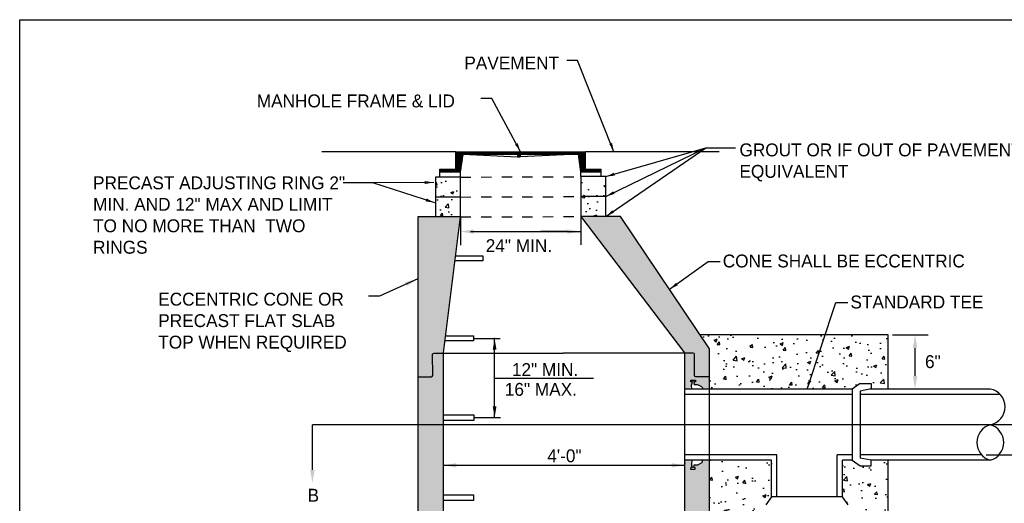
# Model space of a CAD drawing. Header units: feet. Extents: x 6 to 231, y 4 to 30.
# Tile 7 of 67: x 37.1 to 46.66, y 19.68 to 24.37. Entities that reach past the tile are written whole.
import ezdxf
from ezdxf.enums import TextEntityAlignment as Align

# ---------------------------------------------------------------- set-up
doc = ezdxf.new("R2010")
doc.units = ezdxf.units.FT
doc.header["$MEASUREMENT"] = 0
doc.linetypes.add('DASHED', pattern=[0.75, 0.5, -0.25])
doc.layers.add('COLUMNS', color=6, linetype='Continuous', plot=False)
for name, color, linetype in [('DETAILS', 1, 'Continuous'), ('P-HATCH', 247, 'Continuous'), ('text', 9, 'Continuous')]:
    doc.layers.add(name, color=color, linetype=linetype)
doc.styles.add('Slanted-Normal', font='font31.shx', dxfattribs={"height": 0.14})
doc.styles.get("Standard").update_dxf_attribs({"font": 'arial.ttf'})
doc.dimstyles.get("Standard").update_dxf_attribs({"dimtxt": 0.18, "dimasz": 0.18, "dimexe": 0.18, "dimexo": 0.0625, "dimgap": 0.09, "dimtad": 0, "dimtih": 1, "dimtoh": 1, "dimdec": 4, "dimzin": 0, "dimdsep": 46, "dimtxsty": 'Standard', "dimcen": 0.09, "dimadec": 0, "dimazin": 0, "dimtfac": 1, "dimtdec": 4, "dimtofl": 0, "dimtmove": 0, "dimatfit": 3, "dimfxl": 1, "dimtolj": 1, "dimtzin": 0, "dimarcsym": 0})

msp = doc.modelspace()

# ---------------------------------------------------------------- hatches: boundary and pattern name
at = {"layer": 'P-HATCH'}
h = msp.add_hatch(dxfattribs=at)
h.set_pattern_fill('ANSI31', color=256, scale=0.04463571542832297, style=0)
h.set_pattern_definition([(44.99999999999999, (37.00911339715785, 12.92499195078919), (-0.003945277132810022, 0.003945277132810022), [])])
h.paths.add_polyline_path([(41.17657078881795, 22.89974195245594), (41.17657078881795, 22.92373811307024), (41.33060381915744, 22.92373811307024), (41.33060381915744, 23.09291585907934), (42.5651219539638, 23.09291585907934), (42.58911811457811, 23.09291585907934), (42.58911811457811, 22.92373811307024), (42.74317346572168, 22.92373811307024), (42.74317346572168, 22.89974195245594), (42.54320546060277, 22.89974195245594), (42.52036878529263, 23.06891969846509), (41.95528836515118, 23.06891969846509), (41.95528836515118, 23.04492353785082), (41.93129220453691, 23.04492353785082), (41.93129220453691, 23.06891969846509), (41.40259230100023, 23.06891969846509), (41.37653879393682, 22.89974195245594)])
h = msp.add_hatch(dxfattribs=at)
h.set_pattern_fill('AR-CONC', color=256, scale=0.04)
h.set_pattern_definition([(49.99999999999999, (44.74292146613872, 13.87271497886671), (0.2869040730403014, -0.02510085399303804), [0.03, -0.33]), (355, (44.74292146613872, 13.87271497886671), (-0.05550053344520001, 0.3008768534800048), [0.024, -0.264]), (100.4514, (44.76683013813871, 13.87062324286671), (0.2314037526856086, 0.2757758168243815), [0.025496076, -0.2804568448]), (46.18420000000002, (44.74292146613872, 13.95271497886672), (0.4268964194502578, -0.06620760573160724), [0.04499999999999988, -0.4949999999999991]), (96.6356, (44.77849616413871, 13.94719765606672), (0.3738650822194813, 0.3896471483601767), [0.0382441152, -0.4206852]), (351.1842, (44.74292146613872, 13.95271497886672), (0.3738647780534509, 0.3896474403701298), [0.036, -0.396]), (21, (44.78292146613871, 13.93271497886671), (0.2387628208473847, -0.1610475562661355), [0.03, -0.33]), (326.0000000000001, (44.78292146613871, 13.93271497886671), (0.0973261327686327, 0.2900600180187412), [0.024, -0.264]), (71.4514, (44.80281835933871, 13.91929433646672), (0.336089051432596, 0.1290121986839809), [0.025496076, -0.2804568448]), (37.50000000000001, (44.74292146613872, 13.87271497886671), (0.004863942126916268, 0.1331575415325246), [0, -0.2608, 0, -0.268, 0, -0.265]), (7.499999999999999, (44.74292146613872, 13.87271497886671), (0.1052278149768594, 0.1577646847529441), [0, -0.1528, 0, -0.2548, 0, -0.101]), (327.5, (44.65372146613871, 13.87271497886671), (0.2135289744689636, -0.009021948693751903), [0, -0.1, 0, -0.312, 0, -0.414]), (317.5, (44.61372146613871, 13.87271497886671), (0.2332744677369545, 0.04004199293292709), [0, -0.13, 0, -0.2072, 0, -0.294])])
h.paths.add_polyline_path([(41.37653879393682, 22.84774557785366), (41.1340822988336, 22.84774557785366), (41.1340822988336, 22.65427472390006), (41.37653879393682, 22.65427472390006)])
h.paths.add_polyline_path([(41.37653879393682, 22.65427472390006), (41.1340822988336, 22.65427472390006), (41.1340822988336, 22.46080386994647), (41.37653879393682, 22.46080386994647)])
h.paths.add_polyline_path([(42.785661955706, 22.65827877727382), (42.54320546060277, 22.65827877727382), (42.54320546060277, 22.46480792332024), (42.543354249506, 22.46480792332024), (42.785661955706, 22.46480792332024)])
h.paths.add_polyline_path([(42.785661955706, 22.85174963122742), (42.54320546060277, 22.85174963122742), (42.54320546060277, 22.65827877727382), (42.785661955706, 22.65827877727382)])
at = {"layer": 'P-HATCH', "linetype": 'Continuous'}
h = msp.add_hatch(dxfattribs=at)
h.set_pattern_fill('AR-CONC', color=256, scale=0.04, style=0)
h.set_pattern_definition([(49.99999999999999, (-0.02144320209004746, 12.06849693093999), (0.2869040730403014, -0.02510085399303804), [0.03, -0.33]), (355, (-0.02144320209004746, 12.06849693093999), (-0.05550053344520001, 0.3008768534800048), [0.024, -0.264]), (100.4514, (0.002465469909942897, 12.06640519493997), (0.2314037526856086, 0.2757758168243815), [0.025496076, -0.2804568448]), (46.18420000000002, (-0.02144320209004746, 12.14849693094), (0.4268964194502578, -0.06620760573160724), [0.04499999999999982, -0.4949999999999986]), (96.6356, (0.01413149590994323, 12.14297960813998), (0.3738650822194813, 0.3896471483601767), [0.0382441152, -0.4206852]), (351.1842, (-0.02144320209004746, 12.14849693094), (0.3738647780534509, 0.3896474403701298), [0.036, -0.396]), (21, (0.01855679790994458, 12.12849693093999), (0.2387628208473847, -0.1610475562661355), [0.03, -0.33]), (326.0000000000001, (0.01855679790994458, 12.12849693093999), (0.0973261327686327, 0.2900600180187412), [0.024, -0.264]), (71.4514, (0.03845369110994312, 12.11507628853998), (0.336089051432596, 0.1290121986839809), [0.025496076, -0.2804568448]), (37.50000000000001, (-0.02144320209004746, 12.06849693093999), (0.004863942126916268, 0.1331575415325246), [0, -0.2608, 0, -0.268, 0, -0.265]), (7.499999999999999, (-0.02144320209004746, 12.06849693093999), (0.1052278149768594, 0.1577646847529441), [0, -0.1528, 0, -0.2548, 0, -0.101]), (327.5, (-0.1106432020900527, 12.06849693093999), (0.2135289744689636, -0.009021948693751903), [0, -0.1, 0, -0.312, 0, -0.414]), (317.5, (-0.1506432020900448, 12.06849693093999), (0.2332744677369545, 0.04004199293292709), [0, -0.13, 0, -0.2072, 0, -0.294])])
edge = h.paths.add_edge_path()
edge.add_line((43.7929489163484, 16.39282508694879), (43.71120739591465, 16.39282508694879))
edge.add_arc((43.71359856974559, 16.38160850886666), 0.01146862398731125, -62.247078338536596, 102.0342878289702, ccw=False)
edge.add_line((43.71893904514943, 16.37145919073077), (43.68166369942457, 16.35021269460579))
edge.add_line((43.68166369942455, 16.35021269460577), (43.7072590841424, 16.36368074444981))
edge.add_arc((43.6628234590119, 16.41707309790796), 0.06946415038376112, 264.0418905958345, 309.7688177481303, ccw=False)
edge.add_line((43.65561298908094, 16.34798418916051), (43.65553167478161, 16.30114089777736))
edge.add_arc((43.69011827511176, 16.36515960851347), 0.07276419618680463, 203.008231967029, 241.61952404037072, ccw=False)
edge.add_line((43.62314256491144, 16.33671874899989), (43.62842491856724, 16.32308950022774))
edge.add_line((43.62842491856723, 16.32308950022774), (43.63075166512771, 16.32308546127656))
edge.add_arc((43.69011827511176, 16.36515960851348), 0.07276419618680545, 157.6534762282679, 215.3258626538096, ccw=False)
edge.add_line((43.62281857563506, 16.39282508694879), (43.54971518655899, 16.39282508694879))
edge.add_line((43.54971518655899, 16.39282508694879), (43.54971518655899, 15.93066431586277))
edge.add_line((43.54971518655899, 15.93066431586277), (41.210137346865, 15.93066431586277))
edge.add_line((41.210137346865, 15.93066431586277), (41.20995911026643, 21.14412096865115))
edge.add_line((41.20995911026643, 21.14412096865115), (41.37653879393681, 22.46080386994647))
edge.add_line((41.37653879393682, 22.46080386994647), (40.96070678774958, 22.46080386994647))
edge.add_line((40.96070678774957, 22.46080386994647), (40.96070678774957, 15.54068202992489))
edge.add_line((40.96070678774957, 15.54068202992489), (43.7929489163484, 15.54068202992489))
edge.add_line((43.7929489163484, 15.54068202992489), (43.7929489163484, 16.39282508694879))
edge = h.paths.add_edge_path()
edge.add_arc((43.66282345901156, 20.76662087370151), 0.06946415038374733, 47.37153425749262, 131.3184919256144)
edge.add_arc((43.68190137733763, 20.82573315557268), 0.06531110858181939, 186.1008224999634, 212.2638130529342)
edge.add_line((43.62667435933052, 20.79086888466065), (43.54971518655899, 20.79086888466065))
edge.add_line((43.54971518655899, 20.79086888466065), (43.54971518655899, 21.14412096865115))
edge.add_line((43.54971518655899, 21.14412096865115), (42.54320546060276, 22.46480792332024))
edge.add_line((42.54320546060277, 22.46480792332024), (42.93060094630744, 22.46480792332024))
edge.add_line((42.93060094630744, 22.46480792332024), (43.79294891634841, 21.18229711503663))
edge.add_line((43.7929489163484, 21.18229711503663), (43.7929489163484, 20.79086888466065))
edge.add_line((43.7929489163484, 20.79086888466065), (43.71598974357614, 20.79086888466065))
edge.add_arc((43.71359856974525, 20.80208546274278), 0.01146862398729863, 282.0342878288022, 389.3685347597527)
edge.add_arc((43.70573799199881, 20.79766194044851), 0.02048839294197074, 29.36853475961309, 78.37226266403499)
edge = h.paths.add_edge_path(flags=17)
edge.add_arc((43.68190137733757, 20.06516552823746), 0.06531110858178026, 147.7361869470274, 170.8304572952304)
edge.add_arc((43.6901182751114, 20.07236432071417), 0.07276419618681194, 177.4723961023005, 203.00823196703)
edge.add_line((43.62314256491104, 20.04392346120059), (43.62812889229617, 20.03105800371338))
edge.add_line((43.62812889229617, 20.03105800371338), (43.61130106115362, 20.03108721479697))
edge.add_line((43.61130106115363, 20.03108721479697), (43.61126946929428, 20.01288787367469))
edge.add_line((43.61126946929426, 20.01288787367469), (43.65553915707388, 20.01265598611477))
edge.add_line((43.6555391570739, 20.01265598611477), (43.65556969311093, 20.03024709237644))
edge.add_line((43.65556969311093, 20.03024709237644), (43.64137725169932, 20.03027172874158))
edge.add_line((43.64137725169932, 20.0302717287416), (43.6448351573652, 20.05718318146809))
edge.add_arc((43.6628234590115, 20.12427781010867), 0.06946415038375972, 254.9917538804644, 285.737025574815)
edge.add_line((43.68166369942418, 20.05741740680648), (43.71527860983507, 20.07510525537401))
edge.add_arc((43.70573799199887, 20.09323674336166), 0.02048839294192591, 297.7529216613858, 330.6314652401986)
edge.add_arc((43.71359856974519, 20.08881322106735), 0.01146862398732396, 330.6314652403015, 437.9657121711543)
edge.add_line((43.71598974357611, 20.10002979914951), (43.7929489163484, 20.10002979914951))
edge.add_line((43.7929489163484, 20.10002979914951), (43.7929489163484, 17.08366417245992))
edge.add_line((43.7929489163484, 17.08366417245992), (43.71598805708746, 17.08366417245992))
edge.add_arc((43.71359688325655, 17.09488075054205), 0.01146862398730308, 282.0342878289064, 389.3685347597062)
edge.add_arc((43.70573630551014, 17.09045722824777), 0.02048839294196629, 29.36853475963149, 62.24707833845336)
edge.add_line((43.71527692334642, 17.10858871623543), (43.68166201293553, 17.12627656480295))
edge.add_arc((43.66282177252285, 17.05941616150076), 0.06946415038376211, 74.2629744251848, 105.0082461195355)
edge.add_line((43.64483347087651, 17.12651079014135), (43.64137556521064, 17.15342224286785))
edge.add_line((43.64137556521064, 17.15342224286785), (43.65556800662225, 17.15344687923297))
edge.add_line((43.65556800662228, 17.15344687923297), (43.65553747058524, 17.17103798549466))
edge.add_line((43.65553747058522, 17.17103798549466), (43.61126778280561, 17.17080609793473))
edge.add_line((43.61126778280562, 17.17080609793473), (43.61129937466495, 17.15260675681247))
edge.add_line((43.61129937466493, 17.15260675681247), (43.62812720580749, 17.15263596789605))
edge.add_line((43.62812720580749, 17.15263596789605), (43.6231408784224, 17.13977051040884))
edge.add_arc((43.69011658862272, 17.11132965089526), 0.07276419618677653, 156.9917680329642, 182.5276038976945)
edge.add_arc((43.68189969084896, 17.11852844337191), 0.06531110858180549, 189.1695427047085, 212.2638130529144)
edge.add_line((43.62667267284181, 17.08366417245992), (43.54971518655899, 17.08366417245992))
edge.add_line((43.54971518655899, 17.08366417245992), (43.54971518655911, 20.10002979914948))
edge.add_line((43.54971518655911, 20.10002979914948), (43.6266743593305, 20.10002979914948))
h = msp.add_hatch(dxfattribs=at)
h.set_pattern_fill('AR-CONC', color=256, scale=0.04463571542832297, style=0)
h.set_pattern_definition([(49.99999999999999, (-2.493732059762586, 14.71040911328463), (0.320154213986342, -0.02800986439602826), [0.03347678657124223, -0.3682446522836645]), (355, (-2.493732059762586, 14.71040911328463), (-0.06193265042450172, 0.3357463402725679), [0.02678142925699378, -0.2945957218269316]), (100.4514, (-2.467052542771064, 14.70807495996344), (0.2582218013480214, 0.3077362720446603), [0.02845088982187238, -0.3129597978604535]), (46.18420000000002, (-2.493732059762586, 14.79968054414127), (0.4763706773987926, -0.07388059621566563), [0.05021517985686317, -0.552366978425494]), (96.6356, (-2.454034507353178, 14.7935238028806), (0.4171933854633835, 0.4348044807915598), [0.04267633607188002, -0.4694396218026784]), (351.1842, (-2.493732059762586, 14.79968054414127), (0.4171930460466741, 0.434804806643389), [0.04017214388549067, -0.4418935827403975]), (21, (-2.449096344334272, 14.77736268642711), (0.266433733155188, -0.1797118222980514), [0.03347678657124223, -0.3682446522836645]), (326.0000000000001, (-2.449096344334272, 14.77736268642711), (0.1086055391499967, 0.3236759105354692), [0.02678142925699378, -0.2945957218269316]), (71.4514, (-2.426893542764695, 14.76238668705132), (0.375039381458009, 0.1439637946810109), [0.02845088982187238, -0.3129597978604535]), (37.50000000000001, (-2.493732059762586, 14.71040911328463), (0.005427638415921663, 0.1485895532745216), [0, -0.2910248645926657, 0, -0.2990592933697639, 0, -0.2957116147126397]), (7.499999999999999, (-2.493732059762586, 14.71040911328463), (0.117422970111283, 0.1760484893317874), [0, -0.1705084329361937, 0, -0.2843295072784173, 0, -0.1127051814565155]), (327.5, (-2.593269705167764, 14.71040911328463), (0.2382754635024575, -0.010067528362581), [0, -0.1115892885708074, 0, -0.3481585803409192, 0, -0.4619796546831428]), (317.5, (-2.637905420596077, 14.71040911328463), (0.2603093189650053, 0.04468257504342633), [0, -0.1450660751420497, 0, -0.231213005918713, 0, -0.3280725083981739])])
h.paths.add_polyline_path([(45.52650592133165, 21.31684946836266), (43.70247720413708, 21.31684946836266), (43.7929489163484, 21.18229711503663), (43.7929489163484, 20.79086888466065), (44.11670532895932, 20.79086888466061), (44.11670532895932, 20.84443174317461), (44.22383104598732, 20.84443174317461), (44.30297677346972, 20.79086888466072), (45.17682997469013, 20.79086888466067), (45.25597570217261, 20.84443174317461), (45.36310141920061, 20.84443174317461), (45.36310141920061, 20.79086888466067), (45.52650592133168, 20.79086888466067)])
edge = h.paths.add_edge_path()
edge.add_line((44.39442439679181, 19.56021645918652), (44.34092097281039, 19.56021645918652))
edge.add_line((44.34092097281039, 19.56021645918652), (44.34092097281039, 19.66734217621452))
edge.add_line((44.34092097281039, 19.66734217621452), (44.39448383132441, 19.74648790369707))
edge.add_line((44.39448383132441, 19.74648790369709), (44.3944838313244, 20.1000297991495))
edge.add_line((44.39448383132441, 20.10002979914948), (44.30297677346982, 20.10002979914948))
edge.add_line((44.3029767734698, 20.10002979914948), (44.22383104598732, 20.04646694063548))
edge.add_line((44.22383104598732, 20.04646694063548), (44.11670532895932, 20.04646694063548))
edge.add_line((44.11670532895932, 20.04646694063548), (44.11670532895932, 20.10002979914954))
edge.add_line((44.11670532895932, 20.10002979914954), (43.7929489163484, 20.10002979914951))
edge.add_line((43.7929489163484, 20.10002979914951), (43.7929489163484, 17.08366417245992))
edge.add_line((43.7929489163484, 17.08366417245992), (43.89192295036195, 17.08366417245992))
edge.add_line((43.89192295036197, 17.08366417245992), (43.97106867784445, 17.13722703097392))
edge.add_line((43.97106867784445, 17.13722703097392), (44.07819439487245, 17.13722703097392))
edge.add_line((44.07819439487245, 17.13722703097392), (44.07819439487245, 17.08614187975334))
edge.add_arc((44.03173849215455, 17.45005354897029), 0.3668648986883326, 277.2748645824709, 350.2345352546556)
edge.add_line((44.39328763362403, 17.38782757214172), (44.33972477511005, 17.46697329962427))
edge.add_line((44.33972477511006, 17.46697329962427), (44.33972477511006, 17.57409901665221))
edge.add_line((44.33972477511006, 17.57409901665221), (44.39080992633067, 17.57409901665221))
edge.add_line((44.39080992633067, 17.57409901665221), (44.39442439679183, 19.56021645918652))
edge = h.paths.add_edge_path()
edge.add_line((45.52650592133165, 20.10002979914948), (45.36310141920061, 20.10002979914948))
edge.add_line((45.36310141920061, 20.10002979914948), (45.36310141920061, 20.04646694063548))
edge.add_line((45.36310141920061, 20.04646694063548), (45.25597570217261, 20.04646694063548))
edge.add_line((45.25597570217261, 20.04646694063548), (45.17682997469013, 20.10002979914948))
edge.add_line((45.17682997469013, 20.10002979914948), (45.08532291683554, 20.10002979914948))
edge.add_line((45.08532291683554, 20.10002979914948), (45.08532291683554, 19.74648790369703))
edge.add_line((45.08532291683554, 19.74648790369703), (45.13888577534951, 19.66734217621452))
edge.add_line((45.13888577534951, 19.66734217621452), (45.13888577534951, 19.56021645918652))
edge.add_line((45.13888577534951, 19.56021645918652), (45.08776040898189, 19.56021645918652))
edge.add_line((45.0877604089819, 19.56021645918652), (45.08531475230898, 17.5740990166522))
edge.add_line((45.08531475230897, 17.57409901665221), (45.13768957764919, 17.57409901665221))
edge.add_line((45.13768957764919, 17.57409901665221), (45.13768957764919, 17.46697329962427))
edge.add_line((45.13768957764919, 17.46697329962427), (45.08412671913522, 17.3878275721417))
edge.add_line((45.08412671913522, 17.3878275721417), (45.08412671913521, 17.28553939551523))
edge.add_arc((44.19141241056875, 17.28553939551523), 0.892714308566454, 269.99999999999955, 359.99999999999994, ccw=False)
edge.add_line((44.19141241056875, 16.39282508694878), (44.07819439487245, 16.39282508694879))
edge.add_line((44.07819439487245, 16.39282508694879), (44.07819439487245, 16.33926222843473))
edge.add_line((44.07819439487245, 16.33926222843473), (43.97106867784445, 16.33926222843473))
edge.add_line((43.97106867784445, 16.33926222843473), (43.89192295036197, 16.39282508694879))
edge.add_line((43.89192295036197, 16.39282508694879), (43.79294891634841, 16.39282508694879))
edge.add_line((43.7929489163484, 16.39282508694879), (43.7929489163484, 15.54068202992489))
edge.add_line((43.7929489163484, 15.54068202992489), (45.52650592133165, 15.54068202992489))
edge.add_line((45.52650592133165, 15.54068202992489), (45.52650592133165, 20.1000297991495))

# ---------------------------------------------------------------- linework, layer by layer
at = {"layer": 'COLUMNS', "color": 4}
msp.add_lwpolyline([(37.09751995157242, 3.624450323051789), (37.09751995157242, 24.37445032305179), (67.47251995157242, 24.37445032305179), (67.47251995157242, 3.624450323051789)], close=True, dxfattribs=at)
at = {"layer": 'Defpoints', "color": 0, "linetype": 'ByBlock'}
for p in [(46.6162675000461, 20.73730602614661), (43.64217435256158, 20.15359265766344), (46.434389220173, 20.15359265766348)]:
    msp.add_point(p, dxfattribs=at)
at = {"layer": 'DETAILS'}
for p, q in [((41.33060381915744, 23.09291585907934), (42.58911811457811, 23.09291585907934)), ((41.33060381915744, 22.92373811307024), (41.33060381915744, 23.09291585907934)), ((41.35459997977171, 23.06891969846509), (41.35459997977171, 23.09291585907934)), ((41.35459997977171, 23.06891969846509), (41.93129220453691, 23.06891969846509)), ((41.37653879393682, 22.89974195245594), (41.40259230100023, 23.06891969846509)), ((41.40259230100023, 23.06891969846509), (41.93129220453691, 23.04492353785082)), ((41.93129220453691, 23.06891969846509), (41.93129220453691, 23.04492353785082)), ((41.93129220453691, 23.04492353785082), (41.95528836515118, 23.04492353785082)), ((41.95528836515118, 23.06891969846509), (42.5651219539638, 23.06891969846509)), ((42.52036878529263, 23.06891969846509), (41.95528836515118, 23.04492353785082)), ((41.95528836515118, 23.06891969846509), (41.95528836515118, 23.04492353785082)), ((42.54320546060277, 22.89974195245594), (42.52036878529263, 23.06891969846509)), ((42.5651219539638, 23.06891969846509), (42.5651219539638, 23.09291585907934)), ((42.58911811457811, 22.92373811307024), (42.58911811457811, 23.09291585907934)), ((41.17657078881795, 22.92373811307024), (41.33060381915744, 22.92373811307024)), ((41.17657078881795, 22.84774557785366), (41.17657078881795, 22.92373811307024)), ((41.17657078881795, 22.89974195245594), (41.37653879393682, 22.89974195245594)), ((41.37653879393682, 22.84774557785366), (41.37653879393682, 22.89974195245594)), ((42.54320546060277, 22.89974195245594), (42.74317346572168, 22.89974195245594)), ((42.54320546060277, 22.85174963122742), (42.54320546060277, 22.89974195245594)), ((42.58911811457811, 22.92373811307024), (42.74317346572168, 22.92373811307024)), ((42.74317346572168, 22.89974195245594), (42.74317346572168, 22.92373811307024)), ((42.74317346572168, 22.85174963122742), (42.74317346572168, 22.89974195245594)), ((45.52650592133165, 21.31684946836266), (43.70247720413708, 21.31684946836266)), ((45.52650592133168, 20.79086888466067), (45.52650592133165, 21.31684946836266)), ((45.25597570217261, 20.84443174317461), (45.17682997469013, 20.79086888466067)), ((45.25597570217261, 20.84443174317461), (45.36310141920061, 20.84443174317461)), ((45.36310141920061, 20.84443174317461), (45.36310141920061, 20.79334659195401)), ((44.30297677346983, 20.79086888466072), (43.54971518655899, 20.79086888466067)), ((45.17682997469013, 20.79086888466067), (44.30297677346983, 20.79086888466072)), ((45.17682997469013, 20.79086888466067), (45.17682997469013, 20.10002979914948)), ((45.36310141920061, 20.79334659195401), (45.25597570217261, 20.76941153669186)), ((45.25597570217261, 20.76941153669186), (45.25597570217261, 20.12029094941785)), ((46.51928116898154, 20.79086888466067), (45.35201198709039, 20.79086888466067)), ((44.30297677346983, 20.73730602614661), (43.54971518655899, 20.73730602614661)), ((45.17682997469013, 20.73730602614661), (44.30297677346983, 20.73730602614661)), ((46.61626750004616, 20.73730602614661), (45.25597570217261, 20.73730602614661)), ((44.44804668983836, 20.15359265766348), (43.54971518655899, 20.15359265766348)), ((44.39448383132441, 20.10002979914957), (43.54971518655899, 20.10002979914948)), ((44.39448383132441, 19.74648790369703), (44.39448383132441, 20.10002979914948)), ((44.44804668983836, 19.74648790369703), (44.44804668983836, 20.15359265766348)), ((45.17682997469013, 20.15359265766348), (45.03176005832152, 20.15359265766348)), ((45.03176005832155, 19.74648790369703), (45.03176005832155, 20.15359265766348)), ((45.17682997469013, 20.10002979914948), (45.08532291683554, 20.10002979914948)), ((45.17682997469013, 20.10002979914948), (45.25597570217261, 20.04646694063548)), ((46.434389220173, 20.15359265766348), (45.25597570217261, 20.15359265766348)), ((45.36310141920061, 20.10002979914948), (45.25597570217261, 20.12029094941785)), ((46.51928116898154, 20.10002979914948), (45.36310141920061, 20.10002979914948)), ((45.36310141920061, 20.04646694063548), (45.36310141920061, 20.10002979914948)), ((45.52650592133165, 15.54068202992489), (45.52650592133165, 20.10002979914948)), ((45.25597570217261, 20.04646694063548), (45.36310141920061, 20.04646694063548)), ((44.39448383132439, 19.74648790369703), (44.34092097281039, 19.66734217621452)), ((45.08532291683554, 19.74648790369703), (44.39448383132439, 19.74648790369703)), ((45.13888577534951, 19.66734217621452), (45.08532291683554, 19.74648790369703))]:
    msp.add_line(p, q, dxfattribs=at)
at = {"layer": 'DETAILS', "linetype": 'Continuous'}
msp.add_line((45.08532291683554, 19.74648790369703), (45.08532291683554, 20.10002979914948), dxfattribs=at)
at = {"layer": 'DETAILS'}
for points in [[(41.33060381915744, 23.09291585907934), (40.03136969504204, 23.09291585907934)], [(43.88835223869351, 23.09291585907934), (42.58911811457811, 23.09291585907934)]]:
    msp.add_lwpolyline(points, dxfattribs=at)
at = {"layer": 'DETAILS', "linetype": 'Continuous'}
for points in [[(41.37653879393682, 22.65427472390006), (41.37653879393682, 22.84774557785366), (41.1340822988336, 22.84774557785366), (41.1340822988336, 22.65427472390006)], [(42.785661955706, 22.65827877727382), (42.785661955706, 22.85174963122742), (42.54320546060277, 22.85174963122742), (42.54320546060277, 22.65827877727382)], [(41.37653879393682, 22.46080386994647), (41.37653879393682, 22.65427472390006), (41.1340822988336, 22.65427472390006), (41.1340822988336, 22.46080386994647)], [(42.785661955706, 22.46480792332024), (42.785661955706, 22.65827877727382), (42.54320546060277, 22.65827877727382), (42.54320546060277, 22.46480792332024)], [(41.37653879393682, 22.46080386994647), (40.96070678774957, 22.46080386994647), (40.96070678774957, 15.54068202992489)], [(41.20995911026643, 15.93066431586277), (41.20995911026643, 21.14412096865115), (41.37653879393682, 22.46080386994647)], [(43.7929489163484, 17.08366417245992), (43.7929489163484, 21.18229711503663), (42.93060094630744, 22.46480792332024), (42.54320546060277, 22.46480792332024), (43.54971518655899, 21.14412096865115), (43.54971518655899, 17.08366417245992)], [(41.3287263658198, 22.08288379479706), (41.59187072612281, 22.08288379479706), (41.59187072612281, 22.0346349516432), (41.32262218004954, 22.0346349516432)], [(41.23407101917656, 21.30693578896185), (41.50142917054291, 21.30693578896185), (41.50142917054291, 21.25869945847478), (41.22803991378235, 21.25869945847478)], [(41.21599021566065, 20.54104796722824), (41.50544573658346, 20.54104796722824), (41.50544573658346, 20.48676801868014), (41.21599021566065, 20.48676801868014)], [(41.20995911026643, 19.76511247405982), (41.50142917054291, 19.76511247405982), (41.50142917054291, 19.7108450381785), (41.2119736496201, 19.7108450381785)]]:
    msp.add_lwpolyline(points, dxfattribs=at)
at = {"layer": 'DETAILS', "linetype": 'DASHED', "ltscale": 0.1}
for points in [[(41.37653879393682, 22.84774557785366), (42.54320546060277, 22.85174963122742)], [(41.37653879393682, 22.65427472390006), (42.54320546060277, 22.65827877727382)], [(41.37653879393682, 22.46080386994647), (42.54320546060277, 22.46480792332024)]]:
    msp.add_lwpolyline(points, dxfattribs=at)
at = {"layer": 'DETAILS', "linetype": 'Continuous'}
for points in [[(40.96070678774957, 20.90942486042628), (41.09393963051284, 20.90941525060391, 0.4011480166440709), (41.10719054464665, 20.9214524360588), (41.10600387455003, 21.12879693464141, -0.4033877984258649), (41.11925478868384, 21.1408341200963), (42.37372943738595, 21.1408341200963)], [(43.7929489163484, 20.90942486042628), (43.65971607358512, 20.90941525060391, -0.4011480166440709), (43.64646515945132, 20.9214524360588), (43.64765182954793, 21.12879693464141, 0.4033877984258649), (43.63440091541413, 21.1408341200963), (42.37372943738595, 21.1408341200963)], [(43.6119024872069, 20.86033057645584), (43.61202906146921, 20.87852950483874), (43.6562990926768, 20.87837664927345), (43.65617674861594, 20.86078594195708), (43.64198462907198, 20.86088464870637), (43.64520852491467, 20.8339441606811, -0.1349621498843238), (43.68203364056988, 20.83338987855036), (43.71549356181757, 20.81541056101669, -0.1444520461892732), (43.72373767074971, 20.8072551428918, -0.5058717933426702), (43.7159880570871, 20.79048077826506), (43.62667604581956, 20.79125699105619, -0.1011102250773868), (43.61763945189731, 20.81579297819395, -0.1118844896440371), (43.62363198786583, 20.84739190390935), (43.62872993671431, 20.86021354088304), (43.6119024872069, 20.86033057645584)], [(43.61070416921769, 20.03161152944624), (43.61051441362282, 20.01341315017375), (43.65478041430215, 20.01279653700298), (43.65496382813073, 20.03038671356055), (43.64077213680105, 20.03053469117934), (43.64446379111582, 20.05741507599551, 0.1349621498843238), (43.68129297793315, 20.05732922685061), (43.71506033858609, 20.07472427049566, 0.1444520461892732), (43.72344494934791, 20.08273516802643, 0.5058717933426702), (43.7159880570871, 20.09964169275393), (43.62667604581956, 20.10041790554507, 0.1011102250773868), (43.61721436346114, 20.07604268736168, 0.1118844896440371), (43.62265678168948, 20.04434438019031), (43.62753111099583, 20.03143607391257), (43.61070416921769, 20.03161152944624)]]:
    msp.add_lwpolyline(points, format="xyb", dxfattribs=at)
at = {"layer": 'DETAILS'}
for centre, radius, start, end in [((46.48718216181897, 20.6181591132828), 0.1756673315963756, 280.5285881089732, 79.47141189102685), ((46.56890916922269, 20.27273957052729), 0.1796986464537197, 106.0319580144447, 253.9680419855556), ((46.46965316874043, 20.27273957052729), 0.1796986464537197, 286.0319580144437, 73.96804198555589)]:
    msp.add_arc(centre, radius, start, end, dxfattribs=at)
at = {"layer": 'text', "color": 9, "linetype": 'ByBlock'}
for p, q in [((41.37653879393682, 22.46080386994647), (41.37653879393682, 22.18639438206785)), ((42.543354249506, 22.46480792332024), (42.543354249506, 22.19020320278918)), ((41.47209707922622, 22.31875406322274), (42.543354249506, 22.31875406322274)), ((42.41480338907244, 22.31875406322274), (42.15464093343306, 22.31875406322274)), ((45.57114163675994, 21.31684946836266), (45.91755064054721, 21.31684946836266)), ((41.50142917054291, 21.28281762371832), (41.75988166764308, 21.28281762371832)), ((41.70738166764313, 20.51390799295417), (41.70738166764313, 21.28281762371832)), ((45.78899978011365, 20.9194197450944), (45.78899978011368, 21.18829860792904)), ((41.50544573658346, 20.51390799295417), (41.76389823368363, 20.51390799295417)), ((46.47902493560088, 20.15359265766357), (47.22703296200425, 20.15359265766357)), ((41.21055958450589, 20.05155234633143), (43.54971518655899, 20.05155234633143))]:
    msp.add_line(p, q, dxfattribs=at)
at = {"layer": 'text', "linetype": 'Continuous'}
msp.add_line((41.70738166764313, 20.89836280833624), (42.66781054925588, 20.89836280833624), dxfattribs=at)
at = {"layer": 'text'}
for p in [(47.71713004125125, 20.44544934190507), (39.9389775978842, 20.00639832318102)]:
    msp.add_line(p, (39.9389775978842, 20.44544934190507), dxfattribs=at)
at = {"layer": 'text', "color": 9, "linetype": 'ByBlock'}
for p in [(42.543354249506, 22.31875406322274), (41.70738166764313, 21.28281762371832), (43.55305041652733, 20.07249815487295)]:
    msp.add_point(p, dxfattribs=at)
for points in [[(41.50523844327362, 22.34017920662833), (41.50523844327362, 22.29732891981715), (41.37668758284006, 22.31875406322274)], [(42.41480338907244, 22.34017920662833), (42.41480338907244, 22.29732891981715), (42.543354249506, 22.31875406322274)], [(45.76757463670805, 21.18829860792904), (45.81042492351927, 21.18829860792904), (45.78899978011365, 21.31684946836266)], [(41.68900666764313, 21.17256762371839), (41.72575666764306, 21.17256762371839), (41.70738166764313, 21.28281762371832)], [(45.76757463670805, 20.9194197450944), (45.81042492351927, 20.9194197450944), (45.78899978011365, 20.79086888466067)], [(41.68900666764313, 20.6241579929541), (41.72575666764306, 20.6241579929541), (41.70738166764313, 20.51390799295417)], [(41.33568306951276, 20.07238567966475), (41.33568306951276, 20.03071901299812), (41.21068306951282, 20.05155234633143)], [(43.42471518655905, 20.07238567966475), (43.42471518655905, 20.03071901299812), (43.54971518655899, 20.05155234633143)]]:
    msp.add_solid(points, dxfattribs=at)
at = {"layer": 'text'}
msp.add_solid([(39.96040274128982, 20.00639832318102), (39.91755245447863, 20.00639832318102), (39.9389775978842, 19.87784746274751)], dxfattribs=at)

# ---------------------------------------------------------------- texts
at = {"layer": 'text', "color": 9, "linetype": 'ByBlock', "style": 'Slanted-Normal'}
for s, p in [('24" MIN.', (41.94345023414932, 22.18252958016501)), ('6"', (45.96167864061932, 21.05731313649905)), ('12" MIN.', (42.19762080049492, 20.97996016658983)), ('4\'-0"', (42.38503903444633, 20.14365091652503)), ('B', (39.94800896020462, 19.76105904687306))]:
    msp.add_text(s, height=0.125, dxfattribs=at).set_placement(p, align=Align.MIDDLE_CENTER)
at = {"layer": 'text', "style": 'Slanted-Normal'}
msp.add_text('16" MAX.', height=0.125, dxfattribs=at).set_placement((41.80643313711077, 20.72565771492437))
at = {"layer": 'text', "linetype": 'Continuous', "char_height": 0.125, "attachment_point": 3, "style": 'Slanted-Normal'}
for s, insert, width in [('\\pxqr;PAVEMENT', (42.33333508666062, 24.01722150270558), 2.281400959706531), ('\\pxqc;MANHOLE FRAME & LID', (41.50114935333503, 23.64919962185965), 2.281400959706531), ('\\pxql;PRECAST ADJUSTING RING 2" MIN. AND 12" MAX AND LIMIT TO NO MORE THAN  TWO RINGS', (40.25007003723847, 22.85436180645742), 2.440513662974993), ('\\pxql;CONE SHALL BE ECCENTRIC', (47.04937207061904, 22.09608803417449), 3.127404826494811), ('\\pxql;ECCENTRIC CONE OR  PRECAST FLAT SLAB TOP WHEN REQUIRED', (40.44681054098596, 21.72575474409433), 2.004352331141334), ('\\pxql;STANDARD TEE', (48.28873972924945, 21.69826107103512), 3.127404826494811)]:
    msp.add_mtext(s, dxfattribs=dict(at, insert=insert, width=width))
at = {"layer": 'text', "insert": (44.08418124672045, 23.1738580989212), "char_height": 0.125, "width": 5.015317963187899, "attachment_point": 1, "style": 'Slanted-Normal'}
msp.add_mtext('GROUT OR IF OUT OF PAVEMENT USE, CONCEAL CS-102, OR EQUIVALENT', dxfattribs=at)

# ---------------------------------------------------------------- leaders
at = {"layer": 'text', "linetype": 'Continuous'}
for points, override in [([(42.86608810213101, 23.09291585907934), (42.51305270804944, 23.97946129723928), (42.40748207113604, 23.97946129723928)], {"dimscale": 0.7, "dimasz": 0.125, "dimgap": 0.09, "dimtad": 0, "dimtih": 0, "dimtoh": 0}), ([(41.95986096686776, 23.09291585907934), (41.68086697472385, 23.61143941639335), (41.57529633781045, 23.61143941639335)], {"dimscale": 0.7, "dimasz": 0.125, "dimgap": 0.09, "dimtad": 0, "dimtih": 0, "dimtoh": 0}), ([(42.785661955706, 22.65827877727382), (43.75722418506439, 23.13278529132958), (44.04457034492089, 23.13226139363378)], {"dimscale": 0.7, "dimasz": 0.125, "dimtih": 0, "dimtoh": 0}), ([(42.785661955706, 22.46480792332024), (43.75722418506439, 23.13278529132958), (44.04457034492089, 23.13226139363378)], {"dimscale": 0.7, "dimasz": 0.125, "dimtih": 0, "dimtoh": 0}), ([(42.785661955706, 22.85174963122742), (43.75722418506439, 23.13278529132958), (44.04457034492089, 23.13226139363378)], {"dimscale": 0.7, "dimasz": 0.125, "dimtih": 0, "dimtoh": 0}), ([(41.11733381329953, 22.79527468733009), (40.52469362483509, 22.79269191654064), (40.23734748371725, 22.79215783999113)], {"dimscale": 0.7, "dimasz": 0.125, "dimtih": 0, "dimtoh": 0}), ([(41.12591840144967, 22.59927911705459), (40.52469362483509, 22.79269191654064), (40.23734748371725, 22.79215783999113)], {"dimscale": 0.7, "dimasz": 0.125, "dimtih": 0, "dimtoh": 0}), ([(43.40533319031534, 21.75877131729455), (43.78134937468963, 22.02789090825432), (43.89661308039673, 22.02789090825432)], {"dimscale": 0.7, "dimasz": 0.125, "dimgap": 0.09, "dimtad": 0, "dimtih": 0, "dimtoh": 0}), ([(40.96070678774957, 21.86049867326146), (40.58992123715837, 21.69236107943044), (40.4848874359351, 21.69236107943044)], {"dimscale": 0.7, "dimtih": 0, "dimtoh": 0}), ([(44.73990337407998, 20.7908688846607), (45.02071703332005, 21.63006394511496), (45.13598073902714, 21.63006394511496)], {"dimscale": 0.7, "dimasz": 0.125, "dimgap": 0.09, "dimtad": 0, "dimtih": 0, "dimtoh": 0})]:
    msp.add_leader(points, dimstyle='Standard', override=override, dxfattribs=at)

doc.saveas('drawing.dxf')
